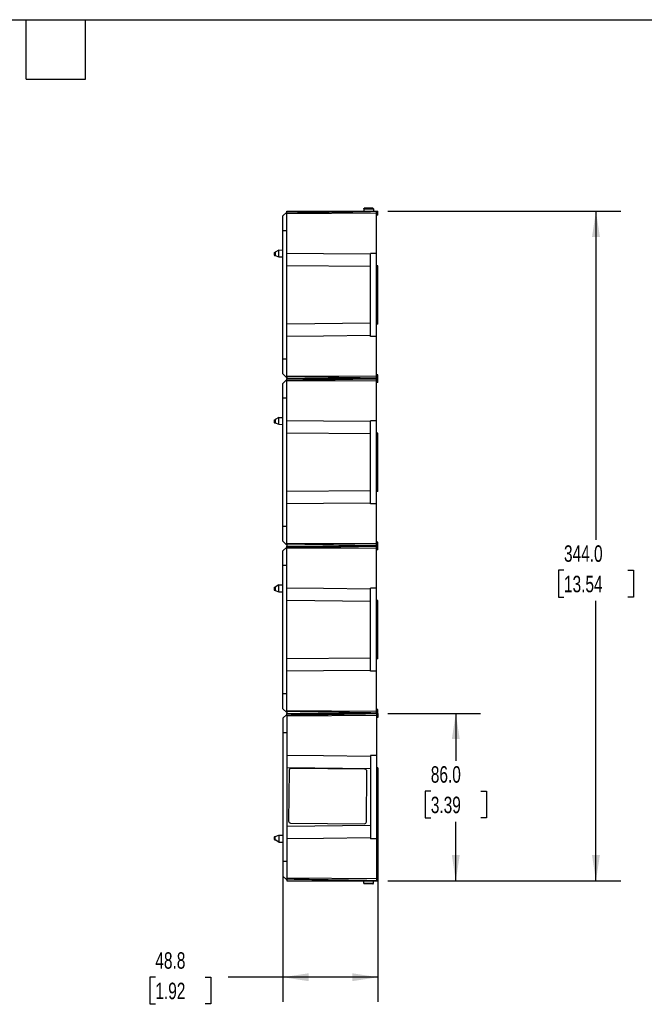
# Model space of a CAD drawing. Header units: millimetres. Extents: x 25 to 1092, y 25 to 838.
# Tile 14 of 18: x 540 to 861, y 332 to 838. Entities that reach past the tile are written whole.
import ezdxf

# ---------------------------------------------------------------- set-up
doc = ezdxf.new("R2010")
doc.units = ezdxf.units.MM
doc.header["$LTSCALE"] = 4
doc.linetypes.add('SLD-Solid', pattern=[0])
doc.layers.add('DIMENSIONS', color=140, linetype='SLD-Solid', lineweight=25)
doc.layers.add('TEXT', color=140, linetype='SLD-Solid', lineweight=25)
doc.styles.add('SLDTEXTSTYLE0', font='TXT', dxfattribs={"width": 0.7})
doc.dimstyles.new('SLDDIMSTYLE1', dxfattribs={"dimtxt": 8.632031, "dimasz": 13.208, "dimexe": 0, "dimexo": 0.0625, "dimgap": 2.158008, "dimtad": 0, "dimtih": 1, "dimtoh": 1, "dimdec": 1, "dimrnd": 1e-09, "dimzin": 12, "dimdsep": 46, "dimtxsty": 'SLDTEXTSTYLE0', "dimsah": 1, "dimcen": 0.09, "dimadec": 0, "dimazin": 3, "dimtfac": 1, "dimtdec": 1, "dimtofl": 0, "dimtmove": 0, "dimatfit": 3, "dimfxl": 0, "dimfrac": 2, "dimtolj": 1, "dimtzin": 12, "dimarcsym": 0})
doc.dimstyles.new('SLDDIMSTYLE2', dxfattribs={"dimtxt": 8.632031, "dimasz": 13.208, "dimexe": 0, "dimexo": 0.0625, "dimgap": 2.158008, "dimtad": 0, "dimtih": 1, "dimtoh": 1, "dimdec": 1, "dimrnd": 1e-09, "dimzin": 4, "dimdsep": 46, "dimtxsty": 'SLDTEXTSTYLE0', "dimsah": 1, "dimcen": 0.09, "dimadec": 0, "dimazin": 1, "dimtfac": 1, "dimtdec": 1, "dimtofl": 0, "dimtmove": 0, "dimatfit": 3, "dimfxl": 0, "dimfrac": 2, "dimtolj": 1, "dimtzin": 12, "dimarcsym": 0})

# ---------------------------------------------------------------- blocks, each defined once
blk = doc.blocks.new('_D_10')
at = {"layer": 'DIMENSIONS'}
for p, q in [((729.32, 481.81), (776.94, 481.81)), ((764.24, 481.81), (764.24, 457.51)), ((751.41, 441.86), (748.52, 441.86)), ((748.52, 441.86), (748.52, 428.14)), ((777.06, 441.86), (779.96, 441.86)), ((779.96, 441.86), (779.96, 428.14)), ((748.52, 428.14), (751.41, 428.14)), ((764.24, 395.81), (764.24, 426.21)), ((779.96, 428.14), (777.06, 428.14)), ((729.32, 395.81), (776.94, 395.81))]:
    blk.add_line(p, q, dxfattribs=at)
for points in [[(764.24, 481.81), (762.21, 468.6), (766.27, 468.6)], [(764.24, 395.81), (766.27, 409.01), (762.21, 409.01)]]:
    blk.add_solid(points, dxfattribs=at)
at = {"layer": 'DIMENSIONS', "char_height": 8.467, "attachment_point": 1, "style": 'SLDTEXTSTYLE0'}
for s, insert in [('86.0', (751.41, 454.71)), ('3.39', (751.41, 439.06))]:
    blk.add_mtext(s, dxfattribs=dict(at, insert=insert))
blk = doc.blocks.new('_D_11')
at = {"layer": 'DIMENSIONS'}
for p, q in [((675.44, 466.73), (675.44, 333.61)), ((724.24, 428.83), (724.24, 333.61)), ((609.92, 346.31), (607.02, 346.31)), ((607.02, 346.31), (607.02, 332.59)), ((635.57, 346.31), (638.47, 346.31)), ((638.47, 346.31), (638.47, 332.59)), ((675.44, 346.31), (647.27, 346.31)), ((724.24, 346.31), (675.44, 346.31)), ((607.02, 332.59), (609.92, 332.59)), ((638.47, 332.59), (635.57, 332.59))]:
    blk.add_line(p, q, dxfattribs=at)
for points in [[(675.44, 346.31), (688.65, 344.27), (688.65, 348.34)], [(724.24, 346.31), (711.03, 348.34), (711.03, 344.27)]]:
    blk.add_solid(points, dxfattribs=at)
at = {"layer": 'DIMENSIONS', "char_height": 8.467, "attachment_point": 1, "style": 'SLDTEXTSTYLE0'}
for s, insert in [('48.8', (609.92, 359.15)), ('1.92', (609.92, 343.5))]:
    blk.add_mtext(s, dxfattribs=dict(at, insert=insert))
blk = doc.blocks.new('_D_12')
at = {"layer": 'DIMENSIONS'}
for p, q in [((729.32, 739.81), (848.94, 739.81)), ((836.24, 739.81), (836.24, 570.98)), ((819.82, 555.33), (816.92, 555.33)), ((816.92, 555.33), (816.92, 541.61)), ((852.66, 555.33), (855.55, 555.33)), ((855.55, 555.33), (855.55, 541.61)), ((816.92, 541.61), (819.82, 541.61)), ((855.55, 541.61), (852.66, 541.61)), ((836.24, 395.81), (836.24, 539.68)), ((729.32, 395.81), (848.94, 395.81))]:
    blk.add_line(p, q, dxfattribs=at)
for points in [[(836.24, 739.81), (834.21, 726.6), (838.27, 726.6)], [(836.24, 395.81), (838.27, 409.01), (834.21, 409.01)]]:
    blk.add_solid(points, dxfattribs=at)
at = {"layer": 'DIMENSIONS', "char_height": 8.467, "attachment_point": 1, "style": 'SLDTEXTSTYLE0'}
for s, insert in [('344.0', (819.82, 568.18)), ('13.54', (819.82, 552.53))]:
    blk.add_mtext(s, dxfattribs=dict(at, insert=insert))

msp = doc.modelspace()

# ---------------------------------------------------------------- linework, layer by layer
for p, q in [((677.44, 739.31), (675.44, 737.38)), ((677.44, 739.81), (723.44, 739.81)), ((677.44, 738.81), (677.44, 739.81)), ((677.44, 738.48), (677.44, 738.81)), ((723.44, 738.75), (677.44, 738.48)), ((716.94, 741.01), (721.93, 741.01)), ((716.94, 741.01), (716.94, 739.81)), ((721.63, 741.31), (717.24, 741.31)), ((721.93, 741.01), (721.94, 739.81)), ((723.44, 739.61), (723.44, 739.81)), ((723.44, 739.81), (724.24, 739.81)), ((723.44, 738.75), (723.44, 739.61)), ((723.44, 718.16), (723.44, 738.75)), ((724.24, 737.81), (724.24, 739.81)), ((675.44, 729.81), (675.44, 737.38)), ((677.44, 718.16), (677.44, 738.48)), ((724.24, 737.81), (723.44, 737.81)), ((675.44, 663.81), (675.44, 729.81)), ((677.44, 729.81), (675.44, 729.81)), ((670.96, 718.48), (670.96, 717.2)), ((673.38, 719.87), (671.46, 718.76)), ((671.46, 718.76), (671.46, 717.03)), ((673.38, 719.87), (675.44, 719.89)), ((673.38, 716.34), (673.38, 719.87)), ((671.46, 717.03), (673.34, 716.34)), ((673.38, 716.34), (673.34, 716.34)), ((673.38, 716.34), (675.44, 716.32)), ((677.44, 711.81), (677.44, 718.16)), ((723.44, 718.16), (720.44, 718.16)), ((720.44, 675.45), (720.44, 718.16)), ((723.44, 675.45), (723.44, 718.16)), ((720.44, 711.37), (677.44, 711.81)), ((677.44, 681.81), (677.44, 711.81)), ((724.24, 711.8), (723.44, 711.81)), ((724.24, 701.7), (724.24, 711.8)), ((724.24, 701.7), (723.44, 701.7)), ((724.24, 691.91), (724.24, 701.7)), ((724.24, 691.91), (723.44, 691.91)), ((724.24, 681.81), (724.24, 691.91)), ((720.44, 682.24), (677.44, 681.81)), ((677.44, 675.45), (677.44, 681.81)), ((724.24, 681.81), (723.44, 681.81)), ((677.44, 655.13), (677.44, 675.45)), ((723.44, 675.45), (720.44, 675.45)), ((723.44, 654.86), (723.44, 675.45)), ((677.44, 663.81), (675.44, 663.81)), ((675.44, 656.23), (675.44, 663.81)), ((677.44, 654.3), (675.44, 656.23)), ((677.44, 653.31), (675.44, 651.38)), ((723.44, 654.86), (677.44, 655.13)), ((677.44, 654.81), (677.44, 655.13)), ((677.44, 654.81), (677.44, 653.81)), ((677.44, 653.81), (723.44, 653.81)), ((677.44, 653.81), (723.44, 653.81)), ((677.44, 652.81), (677.44, 653.81)), ((677.44, 652.48), (677.44, 652.81)), ((723.44, 652.75), (677.44, 652.48)), ((724.24, 655.8), (723.44, 655.81)), ((723.44, 654), (723.44, 654.86)), ((723.44, 654), (723.44, 653.81)), ((723.44, 653.81), (724.24, 653.81)), ((723.44, 653.61), (723.44, 653.81)), ((723.44, 653.81), (724.24, 653.81)), ((723.44, 652.75), (723.44, 653.61)), ((723.44, 632.16), (723.44, 652.75)), ((724.24, 653.81), (724.24, 655.8)), ((724.24, 651.81), (724.24, 653.81)), ((675.44, 643.81), (675.44, 651.38)), ((677.44, 632.16), (677.44, 652.48)), ((724.24, 651.81), (723.44, 651.81)), ((677.44, 643.81), (675.44, 643.81)), ((675.44, 577.81), (675.44, 643.81)), ((670.96, 632.48), (670.96, 631.2)), ((673.38, 633.87), (671.46, 632.76)), ((671.46, 632.76), (671.46, 631.03)), ((673.38, 633.87), (675.44, 633.89)), ((673.38, 630.34), (673.38, 633.87)), ((671.46, 631.03), (673.34, 630.34)), ((673.38, 630.34), (673.34, 630.34)), ((673.38, 630.34), (675.44, 630.32)), ((677.44, 625.81), (677.44, 632.16)), ((723.44, 632.16), (720.44, 632.16)), ((720.44, 589.45), (720.44, 632.16)), ((723.44, 589.45), (723.44, 632.16)), ((720.44, 625.37), (677.44, 625.81)), ((677.44, 595.81), (677.44, 625.81)), ((724.24, 625.8), (723.44, 625.81)), ((724.24, 615.7), (724.24, 625.8)), ((724.24, 615.7), (723.44, 615.7)), ((724.24, 605.91), (724.24, 615.7)), ((724.24, 605.91), (723.44, 605.91)), ((724.24, 595.81), (724.24, 605.91)), ((720.44, 596.24), (677.44, 595.81)), ((677.44, 589.45), (677.44, 595.81)), ((724.24, 595.81), (723.44, 595.81)), ((677.44, 569.13), (677.44, 589.45)), ((723.44, 589.45), (720.44, 589.45)), ((723.44, 568.86), (723.44, 589.45)), ((675.44, 570.23), (675.44, 577.81)), ((677.44, 577.81), (675.44, 577.81)), ((677.44, 568.3), (675.44, 570.23)), ((677.44, 567.31), (675.44, 565.38)), ((723.44, 568.86), (677.44, 569.13)), ((677.44, 568.81), (677.44, 569.13)), ((677.44, 568.81), (677.44, 567.81)), ((677.44, 567.81), (723.44, 567.81)), ((677.44, 567.81), (723.44, 567.81)), ((677.44, 566.81), (677.44, 567.81)), ((677.44, 566.48), (677.44, 566.81)), ((723.44, 566.75), (677.44, 566.48)), ((724.24, 569.8), (723.44, 569.81)), ((723.44, 568), (723.44, 568.86)), ((723.44, 568), (723.44, 567.81)), ((723.44, 567.81), (724.24, 567.81)), ((723.44, 567.61), (723.44, 567.81)), ((723.44, 567.81), (724.24, 567.81)), ((723.44, 566.75), (723.44, 567.61)), ((723.44, 546.16), (723.44, 566.75)), ((724.24, 567.81), (724.24, 569.8)), ((724.24, 565.81), (724.24, 567.81)), ((675.44, 557.81), (675.44, 565.38)), ((677.44, 546.16), (677.44, 566.48)), ((724.24, 565.81), (723.44, 565.81)), ((677.44, 557.81), (675.44, 557.81)), ((675.44, 491.81), (675.44, 557.81)), ((670.96, 546.48), (670.96, 545.2)), ((673.38, 547.87), (671.46, 546.76)), ((671.46, 546.76), (671.46, 545.03)), ((673.38, 547.87), (675.44, 547.89)), ((673.38, 544.34), (673.38, 547.87)), ((671.46, 545.03), (673.34, 544.34)), ((673.38, 544.34), (673.34, 544.34)), ((673.38, 544.34), (675.44, 544.32)), ((677.44, 539.81), (677.44, 546.16)), ((723.44, 546.16), (720.44, 546.16)), ((720.44, 503.45), (720.44, 546.16)), ((723.44, 503.45), (723.44, 546.16)), ((720.44, 539.37), (677.44, 539.81)), ((677.44, 509.81), (677.44, 539.81)), ((724.24, 539.8), (723.44, 539.81)), ((724.24, 529.7), (724.24, 539.8)), ((724.24, 529.7), (723.44, 529.7)), ((724.24, 519.91), (724.24, 529.7)), ((724.24, 519.91), (723.44, 519.91)), ((724.24, 509.81), (724.24, 519.91)), ((720.44, 510.24), (677.44, 509.81)), ((677.44, 503.45), (677.44, 509.81)), ((724.24, 509.81), (723.44, 509.81)), ((677.44, 483.13), (677.44, 503.45)), ((723.44, 503.45), (720.44, 503.45)), ((723.44, 482.86), (723.44, 503.45)), ((677.44, 491.81), (675.44, 491.81)), ((675.44, 484.23), (675.44, 491.81)), ((677.44, 482.3), (675.44, 484.23)), ((677.44, 481.31), (675.44, 479.38)), ((723.44, 482.86), (677.44, 483.13)), ((677.44, 482.81), (677.44, 483.13)), ((677.44, 482.81), (677.44, 481.81)), ((677.44, 481.81), (723.44, 481.81)), ((677.44, 480.81), (677.44, 481.81)), ((677.44, 481.81), (723.44, 481.81)), ((677.44, 480.81), (677.44, 480.48)), ((723.44, 480.75), (677.44, 480.48)), ((724.24, 483.8), (723.44, 483.81)), ((723.44, 482), (723.44, 482.86)), ((723.44, 482), (723.44, 481.81)), ((723.44, 481.61), (723.44, 481.81)), ((723.44, 481.81), (724.24, 481.81)), ((723.44, 481.81), (724.24, 481.81)), ((723.44, 481.61), (723.44, 480.75)), ((723.44, 480.75), (723.44, 460.16)), ((724.24, 481.81), (724.24, 483.8)), ((724.24, 481.81), (724.24, 479.81)), ((675.44, 479.38), (675.44, 471.81)), ((677.44, 480.48), (677.44, 460.16)), ((724.24, 479.81), (723.44, 479.81)), ((677.44, 471.81), (675.44, 471.81)), ((675.44, 471.81), (675.44, 405.81)), ((677.44, 460.16), (677.44, 453.81)), ((720.44, 460.16), (720.44, 417.45)), ((723.44, 460.16), (720.44, 460.16)), ((723.44, 460.16), (723.44, 417.45)), ((720.44, 453.37), (677.44, 453.81)), ((677.44, 453.81), (677.44, 423.81)), ((678.58, 452.47), (678.36, 426.47)), ((679.58, 453.46), (679.58, 453.46)), ((717.58, 453.13), (679.59, 453.46)), ((679.59, 453.46), (679.59, 453.46)), ((717.59, 453.13), (679.59, 453.46)), ((717.58, 453.13), (717.59, 453.13)), ((718.35, 426.12), (718.58, 452.12)), ((718.35, 426.12), (718.58, 452.12)), ((718.58, 452.12), (718.58, 452.12)), ((724.24, 453.8), (723.44, 453.81)), ((724.24, 453.8), (724.24, 443.7)), ((724.24, 443.7), (723.44, 443.7)), ((724.24, 443.7), (724.24, 433.91)), ((724.24, 433.91), (723.44, 433.91)), ((724.24, 433.91), (724.24, 423.81)), ((679.35, 425.46), (717.34, 425.13)), ((717.35, 425.13), (717.35, 425.13)), ((718.35, 426.12), (718.35, 426.12)), ((720.44, 424.24), (677.44, 423.81)), ((677.44, 423.81), (677.44, 417.45)), ((724.24, 423.81), (723.44, 423.81)), ((670.96, 418.41), (670.96, 417.13)), ((671.46, 418.59), (673.34, 419.27)), ((671.46, 416.85), (671.46, 418.59)), ((673.38, 415.74), (671.46, 416.85)), ((673.38, 419.27), (673.34, 419.27)), ((673.38, 419.27), (675.44, 419.29)), ((673.38, 419.27), (673.38, 415.74)), ((673.38, 415.74), (675.44, 415.72)), ((677.44, 417.45), (677.44, 397.13)), ((723.44, 417.45), (720.44, 417.45)), ((723.44, 417.45), (723.44, 396.86)), ((675.44, 405.81), (675.44, 398.23)), ((677.44, 405.81), (675.44, 405.81)), ((677.44, 396.3), (675.44, 398.23)), ((723.44, 396.86), (677.44, 397.13)), ((677.44, 397.13), (677.44, 396.81)), ((677.44, 396.81), (677.44, 395.81)), ((677.44, 395.81), (723.44, 395.81)), ((716.94, 394.6), (716.94, 395.81)), ((716.94, 394.6), (721.93, 394.6)), ((721.93, 394.6), (721.94, 395.81)), ((724.24, 397.8), (723.44, 397.81)), ((723.44, 396.86), (723.44, 396)), ((723.44, 396), (723.44, 395.81)), ((723.44, 395.81), (724.24, 395.81)), ((724.24, 397.8), (724.24, 395.81)), ((721.63, 394.31), (717.24, 394.31))]:
    msp.add_line(p, q)
at = {"flags": 128}
for points in [[(720.44, 717.72), (696.36, 717.97), (677.44, 718.16)], [(720.44, 675.89), (696.36, 675.65), (677.44, 675.45)], [(720.44, 631.72), (696.36, 631.97), (677.44, 632.16)], [(720.44, 589.89), (696.36, 589.65), (677.44, 589.45)], [(720.44, 545.72), (696.36, 545.97), (677.44, 546.16)], [(720.44, 503.89), (696.36, 503.65), (677.44, 503.45)], [(720.44, 459.72), (696.36, 459.97), (677.44, 460.16)], [(720.44, 417.89), (696.36, 417.65), (677.44, 417.45)]]:
    msp.add_lwpolyline(points, dxfattribs=at)
for centre, start, end in [((679.58, 452.46), 89.5039, 179.5041), ((717.58, 452.13), 359.4954, 89.4952), ((717.58, 452.13), 359.4954, 89.4952), ((679.36, 426.46), 179.4954, 269.4952), ((717.35, 426.13), 269.5039, 359.5041), ((717.35, 426.13), 269.5039, 359.5041)]:
    msp.add_arc(centre, 1, start, end)
for points, knots in [([(723.44, 739.61), (715.36, 739.47), (700.03, 739.2), (684.7, 738.93), (677.44, 738.81)], [0, 0, 0, 0, 0.526691, 1, 1, 1, 1]), ([(716.94, 741.01), (716.94, 741.04), (716.95, 741.08), (716.98, 741.15), (717, 741.19), (717.09, 741.28), (717.17, 741.31), (717.24, 741.31)], [0, 0, 0, 0, 0.25, 0.25, 0.5, 0.5, 1, 1, 1, 1]), ([(721.63, 741.31), (721.7, 741.31), (721.79, 741.28), (721.88, 741.19), (721.9, 741.15), (721.93, 741.08), (721.93, 741.04), (721.93, 741.01)], [0, 0, 0, 0, 0.5, 0.5, 0.75, 0.75, 1, 1, 1, 1]), ([(670.98, 718.48), (670.98, 718.48), (670.98, 718.48), (671.16, 718.59), (671.36, 718.71), (671.46, 718.76)], [0, 0, 0, 0, 0.227999, 0.62393, 1, 1, 1, 1]), ([(670.98, 717.2), (670.98, 717.2), (670.98, 717.2), (671.15, 717.14), (671.36, 717.06), (671.46, 717.03)], [0, 0, 0, 0, 0.234016, 0.632966, 1, 1, 1, 1]), ([(723.44, 654), (721.6, 654.03), (719.77, 654.07), (717.93, 654.1), (710.59, 654.23), (703.24, 654.36), (695.9, 654.48), (689.74, 654.59), (683.59, 654.7), (677.44, 654.81)], [0, 0, 0, 0, 0.00550971, 0.00550971, 0.00550971, 0.02754854, 0.02754854, 0.02754854, 0.04600888, 0.04600888, 0.04600888, 0.04600888]), ([(723.44, 653.61), (715.36, 653.47), (700.03, 653.2), (684.7, 652.93), (677.44, 652.81)], [0, 0, 0, 0, 0.526691, 1, 1, 1, 1]), ([(670.98, 632.48), (670.98, 632.48), (670.98, 632.48), (671.16, 632.59), (671.36, 632.71), (671.46, 632.76)], [0, 0, 0, 0, 0.227999, 0.62393, 1, 1, 1, 1]), ([(670.98, 631.2), (670.98, 631.2), (670.98, 631.2), (671.15, 631.14), (671.36, 631.06), (671.46, 631.03)], [0, 0, 0, 0, 0.234016, 0.632966, 1, 1, 1, 1]), ([(723.44, 568), (721.6, 568.03), (719.77, 568.07), (717.93, 568.1), (710.59, 568.23), (703.24, 568.36), (695.9, 568.48), (689.74, 568.59), (683.59, 568.7), (677.44, 568.81)], [0, 0, 0, 0, 0.00550971, 0.00550971, 0.00550971, 0.02754854, 0.02754854, 0.02754854, 0.04600888, 0.04600888, 0.04600888, 0.04600888]), ([(723.44, 567.61), (715.36, 567.47), (700.03, 567.2), (684.7, 566.93), (677.44, 566.81)], [0, 0, 0, 0, 0.526691, 1, 1, 1, 1]), ([(670.98, 546.48), (670.98, 546.48), (670.98, 546.48), (671.16, 546.59), (671.36, 546.71), (671.46, 546.76)], [0, 0, 0, 0, 0.227999, 0.62393, 1, 1, 1, 1]), ([(670.98, 545.2), (670.98, 545.2), (670.98, 545.2), (671.15, 545.14), (671.36, 545.06), (671.46, 545.03)], [0, 0, 0, 0, 0.234016, 0.632966, 1, 1, 1, 1]), ([(723.44, 482), (721.6, 482.03), (719.77, 482.07), (717.93, 482.1), (710.59, 482.23), (703.24, 482.36), (695.9, 482.48), (689.74, 482.59), (683.59, 482.7), (677.44, 482.81)], [0, 0, 0, 0, 0.00550971, 0.00550971, 0.00550971, 0.02754854, 0.02754854, 0.02754854, 0.04600888, 0.04600888, 0.04600888, 0.04600888]), ([(723.44, 481.61), (721.6, 481.58), (719.77, 481.54), (717.93, 481.51), (710.59, 481.38), (703.24, 481.26), (695.9, 481.13), (689.74, 481.02), (683.59, 480.91), (677.44, 480.81)], [0, 0, 0, 0, 0.00550971, 0.00550971, 0.00550971, 0.02754854, 0.02754854, 0.02754854, 0.04600888, 0.04600888, 0.04600888, 0.04600888]), ([(670.98, 418.41), (670.98, 418.41), (670.98, 418.41), (671.15, 418.47), (671.36, 418.55), (671.46, 418.59)], [0, 0, 0, 0, 0.234016, 0.632966, 1, 1, 1, 1]), ([(670.98, 417.13), (670.98, 417.13), (670.98, 417.13), (671.16, 417.02), (671.36, 416.91), (671.46, 416.85)], [0, 0, 0, 0, 0.227999, 0.62393, 1, 1, 1, 1]), ([(677.44, 396.81), (680.83, 396.75), (687.91, 396.62), (698.97, 396.43), (710.91, 396.22), (719.17, 396.08), (723.44, 396)], [0, 0, 0, 0, 0.221313, 0.461751, 0.721313, 1, 1, 1, 1]), ([(716.94, 394.6), (716.94, 394.57), (716.95, 394.53), (716.98, 394.46), (717, 394.42), (717.09, 394.33), (717.17, 394.31), (717.24, 394.31)], [0, 0, 0, 0, 0.25, 0.25, 0.5, 0.5, 1, 1, 1, 1]), ([(721.63, 394.31), (721.7, 394.31), (721.79, 394.33), (721.88, 394.42), (721.9, 394.46), (721.93, 394.53), (721.93, 394.57), (721.93, 394.6)], [0, 0, 0, 0, 0.5, 0.5, 0.75, 0.75, 1, 1, 1, 1])]:
    msp.add_open_spline(points, degree=3, knots=knots)
at = {"layer": 'TEXT'}
for p, q in [((25.4, 838.2), (1092.2, 838.2)), ((543.56, 807.72), (543.56, 838.2)), ((574.04, 807.72), (574.04, 838.2)), ((543.56, 807.72), (574.04, 807.72))]:
    msp.add_line(p, q, dxfattribs=at)

# ---------------------------------------------------------------- dimensions: what is measured, and where the dimension line sits
at = {"layer": 'DIMENSIONS'}
for base, p1, p2, angle, dimstyle, picture, middle in [((836.24, 395.81), (724.24, 739.81), (724.24, 395.81), 90, 'SLDDIMSTYLE2', '_D_12', (836.24, 555.33)), ((764.24, 395.81), (724.24, 481.81), (724.24, 395.81), 90, 'SLDDIMSTYLE2', '_D_10', (764.24, 441.86)), ((675.44, 346.31), (724.24, 433.91), (675.44, 471.81), 0, 'SLDDIMSTYLE1', '_D_11', (622.75, 346.31))]:
    dim = msp.add_linear_dim(base=base, p1=p1, p2=p2, angle=angle, dimstyle=dimstyle, dxfattribs=at)
    dim.commit()
    dim.dimension.update_dxf_attribs({"geometry": picture, "text_midpoint": middle, "dimtype": 160})

doc.saveas('drawing.dxf')
